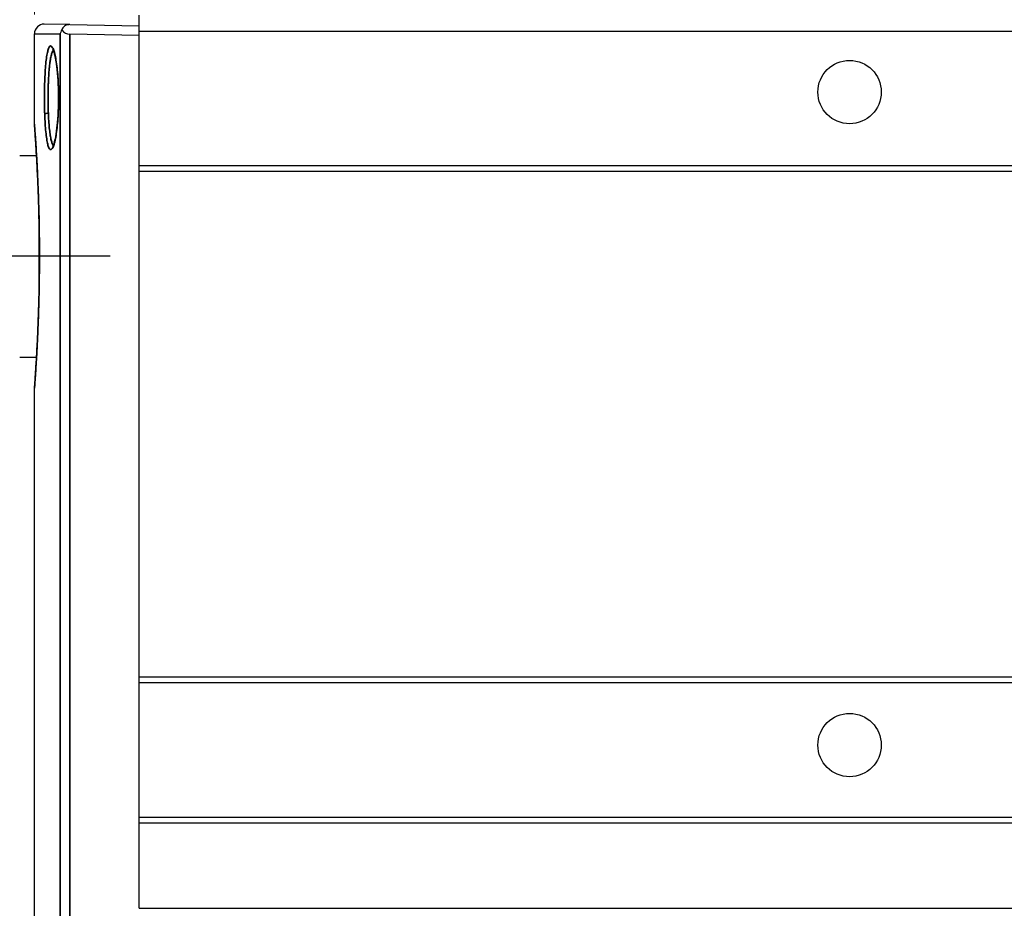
# Model space of a CAD drawing. Header units: millimetres. Extents: x 399 to 6233, y -1870 to 1602.
# Tile 70 of 256: x 4734 to 4785, y -1673 to -1627. Entities that reach past the tile are written whole.
import ezdxf

# ---------------------------------------------------------------- set-up
doc = ezdxf.new("R2010")
doc.units = ezdxf.units.MM
doc.linetypes.add('AM_ISO08W050', pattern=[18, 12, -1.5, 3, -1.5])
for name, color, linetype, lineweight in [('AM_5', 3, 'Continuous', 25), ('AM_7', 4, 'AM_ISO08W050', 25), ('可見 (ISO)', 7, 'Continuous', 25), ('窄部可見 (ISO)', 7, 'Continuous', 35)]:
    doc.layers.add(name, color=color, linetype=linetype, lineweight=lineweight)
doc.styles.add('尺寸標註', font='romans.shx', dxfattribs={"bigfont": 'CHINESET.SHX'})
doc.dimstyles.new('CNS1$0', dxfattribs={"dimtxt": 2.5, "dimasz": 2.5, "dimexe": 1, "dimexo": 1, "dimgap": 1.5, "dimtad": 1, "dimtoh": 1, "dimdec": 1, "dimdsep": 46, "dimtxsty": '尺寸標註', "dimcen": 0, "dimclrd": 2, "dimclre": 2, "dimclrt": 1, "dimadec": 0, "dimazin": 2, "dimtp": 0.1, "dimtm": 0.1, "dimtfac": 0.71, "dimtdec": 1, "dimtmove": 0, "dimatfit": 0, "dimfxl": 0, "dimlwd": 13, "dimlwe": 13, "dimarcsym": 0})

# ---------------------------------------------------------------- blocks, each defined once
blk = doc.blocks.new('*D236')
at = {"layer": 'AM_5', "color": 2, "lineweight": 13}
for p, q in [((4734.814, -1626.908), (4734.814, -1571.334)), ((4864.764, -1627.186), (4864.764, -1571.334)), ((4737.314, -1572.334), (4862.264, -1572.334))]:
    blk.add_line(p, q, dxfattribs=at)
at = {"layer": 'AM_5', "color": 2, "lineweight": -2}
for points in [[(4737.314, -1571.917), (4737.314, -1572.751), (4734.814, -1572.334)], [(4862.264, -1571.917), (4862.264, -1572.751), (4864.764, -1572.334)]]:
    blk.add_solid(points, dxfattribs=at)
at = {"layer": 'Defpoints', "color": 0, "lineweight": -2}
for p in [(4864.764, -1572.334), (4734.814, -1627.908), (4864.764, -1628.186)]:
    blk.add_point(p, dxfattribs=at)
at = {"layer": 'AM_5', "color": 1, "insert": (4799.789, -1569.584), "char_height": 2.5, "attachment_point": 5, "style": '尺寸標註'}
blk.add_mtext('130', dxfattribs=at)
blk = doc.blocks.new('*D237')
at = {"layer": 'AM_5', "color": 2, "lineweight": 13}
for p, q in [((4704.244, -1630.794), (4704.244, -1558.834)), ((4864.764, -1627.186), (4864.764, -1558.834)), ((4862.264, -1559.834), (4706.744, -1559.834))]:
    blk.add_line(p, q, dxfattribs=at)
at = {"layer": 'AM_5', "color": 2, "lineweight": -2}
for points in [[(4706.744, -1559.417), (4706.744, -1560.251), (4704.244, -1559.834)], [(4862.264, -1559.417), (4862.264, -1560.251), (4864.764, -1559.834)]]:
    blk.add_solid(points, dxfattribs=at)
at = {"layer": 'Defpoints', "color": 0, "lineweight": -2}
for p in [(4704.244, -1559.834), (4864.764, -1628.186), (4704.244, -1631.794)]:
    blk.add_point(p, dxfattribs=at)
at = {"layer": 'AM_5', "color": 1, "insert": (4784.504, -1557.084), "char_height": 2.5, "attachment_point": 5, "style": '尺寸標註'}
blk.add_mtext('160.5', dxfattribs=at)
blk = doc.blocks.new('*D239')
at = {"layer": 'AM_5', "color": 2, "lineweight": 13}
for p, q in [((4776.413, -1618.944), (4691.147, -1618.944)), ((4692.147, -1621.444), (4692.147, -1636.994)), ((4698.134, -1639.494), (4691.147, -1639.494))]:
    blk.add_line(p, q, dxfattribs=at)
at = {"layer": 'AM_5', "color": 2, "lineweight": -2}
for points in [[(4691.73, -1621.444), (4692.563, -1621.444), (4692.147, -1618.944)], [(4691.73, -1636.994), (4692.563, -1636.994), (4692.147, -1639.494)]]:
    blk.add_solid(points, dxfattribs=at)
at = {"layer": 'Defpoints', "color": 0, "lineweight": -2}
for p in [(4777.413, -1618.944), (4692.147, -1639.494), (4699.134, -1639.494)]:
    blk.add_point(p, dxfattribs=at)
at = {"layer": 'AM_5', "color": 1, "insert": (4689.397, -1629.219), "char_height": 2.5, "attachment_point": 5, "rotation": 90, "style": '尺寸標註'}
blk.add_mtext('20.6', dxfattribs=at)

msp = doc.modelspace()

# ---------------------------------------------------------------- linework, layer by layer
at = {"layer": 'AM_7'}
msp.add_line((4738.754, -1639.494), (4699.134, -1639.494), dxfattribs=at)
at = {"layer": '可見 (ISO)'}
for p, q in [((4740.264, -1627.766), (4740.264, -1626.944)), ((4736.655, -1627.431), (4735.323, -1627.408)), ((4736.655, -1627.431), (4740.264, -1627.494)), ((4734.814, -1632.623), (4734.814, -1627.908)), ((4740.264, -1627.994), (4736.655, -1627.931)), ((4740.264, -1634.766), (4740.264, -1627.766)), ((4740.264, -1627.766), (4853.264, -1627.766)), ((4735.799, -1628.768), (4735.799, -1628.768)), ((4734.044, -1634.244), (4734.921, -1634.244)), ((4740.264, -1635.066), (4740.264, -1634.766)), ((4740.264, -1634.766), (4853.264, -1634.766)), ((4740.264, -1661.394), (4740.264, -1635.066)), ((4740.264, -1635.066), (4853.264, -1635.066)), ((4735.044, -1637.226), (4735.044, -1641.762)), ((4734.044, -1644.744), (4734.921, -1644.744)), ((4734.814, -1686.78), (4734.814, -1646.365)), ((4740.264, -1661.694), (4740.264, -1661.394)), ((4740.264, -1661.394), (4853.264, -1661.394)), ((4740.264, -1668.694), (4740.264, -1661.694)), ((4740.264, -1661.694), (4853.264, -1661.694)), ((4740.264, -1668.994), (4740.264, -1668.694)), ((4740.264, -1668.694), (4853.264, -1668.694)), ((4740.264, -1673.444), (4740.264, -1668.994)), ((4740.264, -1668.994), (4853.264, -1668.994)), ((4740.264, -1673.444), (4853.264, -1673.444))]:
    msp.add_line(p, q, dxfattribs=at)
for centre in [(4777.264, -1630.944), (4777.264, -1664.944)]:
    msp.add_circle(centre, 1.65, dxfattribs=at)
msp.add_arc((4735.314, -1627.908), 0.5, 89, 180, dxfattribs=at)
msp.add_ellipse((4736.646, -1627.431), major_axis=(0.355, -0.365), ratio=0.965693, start_param=4.551856, end_param=5.510877, dxfattribs=at)
for points, knots in [([(4736.655, -1627.431), (4736.63, -1627.431), (4736.605, -1627.432), (4736.554, -1627.439), (4736.529, -1627.444), (4736.457, -1627.467), (4736.415, -1627.49), (4736.345, -1627.542), (4736.317, -1627.572), (4736.272, -1627.637), (4736.254, -1627.674), (4736.242, -1627.711)], [0.00000013, 0.00000013, 0.00000013, 0.00000013, 0.00755658, 0.00755658, 0.01551346, 0.01551346, 0.03152563, 0.03152563, 0.04651129, 0.04651129, 0.06269655, 0.06269655, 0.06269655, 0.06269655]), ([(4736.242, -1627.711), (4736.219, -1627.746), (4736.201, -1627.782), (4736.175, -1627.846), (4736.166, -1627.873), (4736.157, -1627.911), (4736.155, -1627.921), (4736.154, -1627.931)], [-0.02749976, -0.02749976, -0.02749976, -0.02749976, -0.0118446, -0.0118446, 0, 0, 0.00422445, 0.00422445, 0.00422445, 0.00422445]), ([(4736.047, -1630.399), (4736.032, -1630.128), (4736.009, -1629.87), (4735.955, -1629.421), (4735.922, -1629.225), (4735.854, -1628.917), (4735.816, -1628.8), (4735.778, -1628.721), (4735.768, -1628.709), (4735.768, -1628.709)], [0, 0, 0, 0, 0.0859162, 0.0859162, 0.1704666, 0.1704666, 0.2543235, 0.2543235, 0.2878734, 0.2878734, 0.2878734, 0.2878734]), ([(4735.768, -1633.779), (4735.768, -1633.779), (4735.768, -1633.779), (4735.769, -1633.778), (4735.777, -1633.768), (4735.801, -1633.72), (4735.82, -1633.67), (4735.867, -1633.517), (4735.895, -1633.397), (4735.951, -1633.087), (4735.98, -1632.883), (4736.027, -1632.423), (4736.045, -1632.158), (4736.062, -1631.751), (4736.066, -1631.612), (4736.07, -1631.331), (4736.07, -1631.188), (4736.066, -1630.827), (4736.058, -1630.608), (4736.047, -1630.399)], [0.0445621, 0.0445621, 0.0445621, 0.0445621, 0.0453665, 0.0453665, 0.0752548, 0.0752548, 0.1227751, 0.1227751, 0.1893827, 0.1893827, 0.2695553, 0.2695553, 0.3538219, 0.3538219, 0.3957792, 0.3957792, 0.4383481, 0.4383481, 0.5044676, 0.5044676, 0.5044676, 0.5044676]), ([(4735.07, -1638.749), (4735.064, -1638.03), (4735.049, -1637.315), (4735.007, -1635.982), (4734.98, -1635.35), (4734.924, -1634.266), (4734.896, -1633.802), (4734.849, -1633.1), (4734.831, -1632.854), (4734.82, -1632.7), (4734.818, -1632.677), (4734.816, -1632.654), (4734.816, -1632.648), (4734.815, -1632.642), (4734.815, -1632.64), (4734.815, -1632.639), (4734.815, -1632.639), (4734.815, -1632.638), (4734.815, -1632.638), (4734.815, -1632.638), (4734.815, -1632.638), (4734.815, -1632.638), (4734.815, -1632.638), (4734.815, -1632.637), (4734.815, -1632.637), (4734.815, -1632.637), (4734.815, -1632.637), (4734.815, -1632.636), (4734.815, -1632.636), (4734.815, -1632.636), (4734.815, -1632.635), (4734.815, -1632.634), (4734.815, -1632.633), (4734.814, -1632.629), (4734.814, -1632.626), (4734.814, -1632.623)], [0, 0, 0, 0, 0.216996, 0.216996, 0.439486, 0.439486, 0.662679, 0.662679, 0.885755, 0.885755, 0.942345, 0.942345, 0.970756, 0.970756, 0.984953, 0.984953, 0.992039, 0.992039, 0.995576, 0.995576, 0.997343, 0.997343, 0.998233, 0.998233, 0.998713, 0.998713, 0.998809, 0.998809, 0.998916, 0.998916, 0.999044, 0.999044, 0.999324, 0.999324, 1.000201, 1.000201, 1.000201, 1.000201]), ([(4734.921, -1634.244), (4734.894, -1633.77), (4734.868, -1633.383), (4734.83, -1632.842), (4734.818, -1632.681), (4734.815, -1632.643), (4734.815, -1632.641), (4734.815, -1632.639), (4734.815, -1632.638), (4734.815, -1632.638), (4734.815, -1632.638), (4734.815, -1632.638)], [0.6700092, 0.6700092, 0.6700092, 0.6700092, 0.8913308, 0.8913308, 1.1144332, 1.1144332, 1.1310439, 1.1310439, 1.1435016, 1.1435016, 1.1442133, 1.1442133, 1.1442133, 1.1442133]), ([(4734.815, -1646.35), (4734.815, -1646.35), (4734.815, -1646.35), (4734.815, -1646.349), (4734.815, -1646.348), (4734.816, -1646.342), (4734.816, -1646.332), (4734.821, -1646.275), (4734.827, -1646.19), (4734.851, -1645.849), (4734.875, -1645.509), (4734.928, -1644.64), (4734.958, -1644.103), (4735.011, -1642.897), (4735.035, -1642.213), (4735.066, -1640.791), (4735.074, -1640.036), (4735.072, -1639.112), (4735.071, -1638.93), (4735.07, -1638.749)], [0.03198, 0.03198, 0.03198, 0.03198, 0.036504, 0.036504, 0.051142, 0.051142, 0.095074, 0.095074, 0.227396, 0.227396, 0.453366, 0.453366, 0.676193, 0.676193, 0.899543, 0.899543, 1.122259, 1.122259, 1.176897, 1.176897, 1.176897, 1.176897]), ([(4734.814, -1646.365), (4734.814, -1646.359), (4734.815, -1646.351), (4734.815, -1646.35), (4734.815, -1646.35), (4734.815, -1646.35), (4734.815, -1646.35), (4734.815, -1646.35), (4734.815, -1646.349), (4734.815, -1646.346), (4734.816, -1646.341), (4734.818, -1646.312), (4734.821, -1646.268), (4734.837, -1646.049), (4734.858, -1645.767), (4734.895, -1645.193), (4734.908, -1644.98), (4734.921, -1644.744)], [0, 0, 0, 0, 0.001711, 0.001711, 0.0028743, 0.0028743, 0.0063628, 0.0063628, 0.0168286, 0.0168286, 0.0482333, 0.0482333, 0.1426371, 0.1426371, 0.3692143, 0.3692143, 0.4786331, 0.4786331, 0.4786331, 0.4786331])]:
    msp.add_open_spline(points, degree=3, knots=knots, dxfattribs=at)
msp.add_open_spline([(4734.814, -1632.623), (4734.814, -1632.623), (4734.814, -1632.623), (4734.814, -1632.623)], degree=3, dxfattribs=at)
at = {"layer": '窄部可見 (ISO)'}
for p, q in [((4734.814, -1627.908), (4736.154, -1627.931)), ((4736.154, -1685.507), (4736.154, -1627.931)), ((4736.655, -1627.931), (4736.655, -1685.507))]:
    msp.add_line(p, q, dxfattribs=at)
for centre, major_axis, ratio, start_param, end_param in [((4736.246, -1630.388), (-0.2, -0.011), 0.316141, 6.109739, 6.283185), ((4735.545, -1632.1), (-0.2, -0.007), 0.316461, 4.735881, 6.169486), ((4735.27, -1638.747), (-0.2, -0.002), 0.108539, 6.207957, 6.283185)]:
    msp.add_ellipse(centre, major_axis=major_axis, ratio=ratio, start_param=start_param, end_param=end_param, dxfattribs=at)
for points, knots in [([(4735.346, -1632.1), (4735.34, -1631.93), (4735.335, -1631.756), (4735.331, -1631.401), (4735.33, -1631.22), (4735.333, -1630.865), (4735.336, -1630.691), (4735.347, -1630.349), (4735.354, -1630.181), (4735.371, -1629.865), (4735.382, -1629.716), (4735.407, -1629.436), (4735.421, -1629.308), (4735.452, -1629.079), (4735.47, -1628.976), (4735.507, -1628.803), (4735.528, -1628.732), (4735.57, -1628.622), (4735.593, -1628.583), (4735.639, -1628.541), (4735.663, -1628.537), (4735.712, -1628.563), (4735.737, -1628.593), (4735.786, -1628.686), (4735.811, -1628.748), (4735.858, -1628.907), (4735.881, -1629.001), (4735.924, -1629.215), (4735.945, -1629.338), (4735.982, -1629.605), (4735.999, -1629.749), (4736.028, -1630.055), (4736.04, -1630.219), (4736.049, -1630.388)], [0.016607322, 0.016607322, 0.016607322, 0.016607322, 0.017144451, 0.017144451, 0.01768158, 0.01768158, 0.018218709, 0.018218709, 0.018755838, 0.018755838, 0.019292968, 0.019292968, 0.019830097, 0.019830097, 0.020367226, 0.020367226, 0.020904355, 0.020904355, 0.021441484, 0.021441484, 0.021978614, 0.021978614, 0.022515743, 0.022515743, 0.023052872, 0.023052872, 0.023590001, 0.023590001, 0.02412713, 0.02412713, 0.02466426, 0.02466426, 0.025201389, 0.025201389, 0.025201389, 0.025201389]), ([(4735.799, -1628.768), (4735.798, -1628.77), (4735.796, -1628.772), (4735.794, -1628.773), (4735.776, -1628.794), (4735.757, -1628.826), (4735.74, -1628.868), (4735.738, -1628.872), (4735.736, -1628.876), (4735.735, -1628.88), (4735.716, -1628.928), (4735.698, -1628.988), (4735.681, -1629.06), (4735.68, -1629.062), (4735.68, -1629.064), (4735.68, -1629.066), (4735.663, -1629.136), (4735.648, -1629.218), (4735.634, -1629.308), (4735.632, -1629.321), (4735.63, -1629.335), (4735.628, -1629.348), (4735.616, -1629.43), (4735.605, -1629.52), (4735.594, -1629.616), (4735.591, -1629.645), (4735.588, -1629.674), (4735.586, -1629.704), (4735.573, -1629.834), (4735.563, -1629.972), (4735.554, -1630.119), (4735.549, -1630.201), (4735.545, -1630.287), (4735.541, -1630.376), (4735.538, -1630.443), (4735.535, -1630.511), (4735.533, -1630.579), (4735.528, -1630.738), (4735.525, -1630.899), (4735.523, -1631.063), (4735.523, -1631.123), (4735.523, -1631.183), (4735.523, -1631.244)], [0.011992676, 0.011992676, 0.011992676, 0.011992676, 0.012027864, 0.012027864, 0.012027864, 0.012433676, 0.012433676, 0.012433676, 0.012472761, 0.012472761, 0.012472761, 0.012917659, 0.012917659, 0.012917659, 0.012929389, 0.012929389, 0.012929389, 0.013362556, 0.013362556, 0.013362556, 0.01342506, 0.01342506, 0.01342506, 0.013807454, 0.013807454, 0.013807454, 0.013920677, 0.013920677, 0.013920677, 0.014416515, 0.014416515, 0.014416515, 0.014697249, 0.014697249, 0.014697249, 0.014911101, 0.014911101, 0.014911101, 0.015406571, 0.015406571, 0.015406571, 0.015587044, 0.015587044, 0.015587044, 0.015587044]), ([(4736.049, -1630.388), (4736.058, -1630.557), (4736.065, -1630.733), (4736.073, -1631.086), (4736.073, -1631.263), (4736.069, -1631.618), (4736.064, -1631.795), (4736.048, -1632.136), (4736.037, -1632.302), (4736.011, -1632.621), (4735.995, -1632.77), (4735.96, -1633.047), (4735.941, -1633.177), (4735.899, -1633.407), (4735.876, -1633.508), (4735.83, -1633.681), (4735.805, -1633.754), (4735.732, -1633.919), (4735.682, -1633.963), (4735.611, -1633.926), (4735.588, -1633.897), (4735.544, -1633.804), (4735.523, -1633.741), (4735.484, -1633.584), (4735.466, -1633.489), (4735.433, -1633.273), (4735.418, -1633.152), (4735.391, -1632.885), (4735.379, -1632.738), (4735.36, -1632.431), (4735.352, -1632.27), (4735.346, -1632.1)], [0.008007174, 0.008007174, 0.008007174, 0.008007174, 0.008544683, 0.008544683, 0.009082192, 0.009082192, 0.009619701, 0.009619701, 0.010157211, 0.010157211, 0.01069472, 0.01069472, 0.011232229, 0.011232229, 0.011769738, 0.011769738, 0.012307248, 0.012307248, 0.013382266, 0.013382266, 0.013919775, 0.013919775, 0.014457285, 0.014457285, 0.014994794, 0.014994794, 0.015532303, 0.015532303, 0.016069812, 0.016069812, 0.016607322, 0.016607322, 0.016607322, 0.016607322]), ([(4735.523, -1631.244), (4735.523, -1631.379), (4735.524, -1631.514), (4735.529, -1631.779), (4735.533, -1631.909), (4735.538, -1632.037)], [0.0155870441, 0.0155870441, 0.0155870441, 0.0155870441, 0.0159893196, 0.0159893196, 0.0163915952, 0.0163915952, 0.0163915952, 0.0163915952]), ([(4735.538, -1632.037), (4735.549, -1632.32), (4735.565, -1632.579), (4735.599, -1632.926), (4735.612, -1633.032), (4735.64, -1633.224), (4735.655, -1633.312), (4735.688, -1633.464), (4735.706, -1633.528), (4735.743, -1633.632), (4735.763, -1633.673), (4735.789, -1633.708), (4735.794, -1633.714), (4735.799, -1633.72)], [0.000541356, 0.000541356, 0.000541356, 0.000541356, 0.001431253, 0.001431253, 0.001876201, 0.001876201, 0.002321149, 0.002321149, 0.002766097, 0.002766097, 0.003211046, 0.003211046, 0.003327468, 0.003327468, 0.003327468, 0.003327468]), ([(4734.814, -1632.623), (4734.814, -1632.623), (4734.815, -1632.632), (4734.816, -1632.649), (4734.818, -1632.668), (4734.82, -1632.698), (4734.823, -1632.737), (4734.826, -1632.775), (4734.829, -1632.822), (4734.833, -1632.879), (4734.834, -1632.885), (4734.834, -1632.891), (4734.835, -1632.897), (4734.838, -1632.949), (4734.843, -1633.01), (4734.847, -1633.077), (4734.848, -1633.09), (4734.849, -1633.104), (4734.85, -1633.119), (4734.856, -1633.203), (4734.863, -1633.297), (4734.87, -1633.4), (4734.874, -1633.472), (4734.879, -1633.548), (4734.884, -1633.628), (4734.891, -1633.737), (4734.899, -1633.853), (4734.906, -1633.978), (4734.909, -1634.029), (4734.913, -1634.082), (4734.916, -1634.136), (4734.92, -1634.214), (4734.925, -1634.295), (4734.93, -1634.377), (4734.942, -1634.595), (4734.954, -1634.828), (4734.966, -1635.077), (4734.97, -1635.147), (4734.973, -1635.219), (4734.976, -1635.292), (4734.981, -1635.397), (4734.986, -1635.503), (4734.99, -1635.612), (4734.998, -1635.798), (4735.006, -1635.992), (4735.013, -1636.19), (4735.015, -1636.244), (4735.017, -1636.299), (4735.019, -1636.353), (4735.031, -1636.698), (4735.041, -1637.055), (4735.05, -1637.424), (4735.05, -1637.453), (4735.051, -1637.483), (4735.052, -1637.512), (4735.06, -1637.913), (4735.067, -1638.329), (4735.07, -1638.747)], [0.01148962, 0.01148962, 0.01148962, 0.01148962, 0.01208464, 0.01208464, 0.01208464, 0.01273859, 0.01273859, 0.01273859, 0.01336369, 0.01336369, 0.01336369, 0.01342983, 0.01342983, 0.01342983, 0.01398879, 0.01398879, 0.01398879, 0.01410218, 0.01410218, 0.01410218, 0.01477445, 0.01477445, 0.01477445, 0.01523898, 0.01523898, 0.01523898, 0.01586408, 0.01586408, 0.01586408, 0.01611851, 0.01611851, 0.01611851, 0.01648918, 0.01648918, 0.01648918, 0.01746213, 0.01746213, 0.01746213, 0.01773937, 0.01773937, 0.01773937, 0.01813374, 0.01813374, 0.01813374, 0.01880518, 0.01880518, 0.01880518, 0.01898956, 0.01898956, 0.01898956, 0.02014772, 0.02014772, 0.02014772, 0.02023976, 0.02023976, 0.02023976, 0.02148995, 0.02148995, 0.02148995, 0.02148995]), ([(4735.07, -1638.747), (4735.074, -1639.196), (4735.074, -1639.653), (4735.071, -1640.1), (4735.071, -1640.131), (4735.071, -1640.162), (4735.07, -1640.194), (4735.067, -1640.608), (4735.061, -1641.017), (4735.053, -1641.419), (4735.052, -1641.479), (4735.05, -1641.54), (4735.049, -1641.601), (4735.045, -1641.755), (4735.041, -1641.909), (4735.037, -1642.059), (4735.035, -1642.132), (4735.033, -1642.205), (4735.031, -1642.277), (4735.027, -1642.411), (4735.022, -1642.541), (4735.018, -1642.67), (4735.015, -1642.754), (4735.012, -1642.836), (4735.009, -1642.918), (4735.001, -1643.125), (4734.993, -1643.327), (4734.984, -1643.522), (4734.98, -1643.615), (4734.976, -1643.706), (4734.972, -1643.796), (4734.967, -1643.896), (4734.962, -1643.992), (4734.957, -1644.086), (4734.945, -1644.327), (4734.933, -1644.551), (4734.921, -1644.758), (4734.915, -1644.858), (4734.91, -1644.955), (4734.904, -1645.047), (4734.902, -1645.087), (4734.899, -1645.126), (4734.897, -1645.165), (4734.891, -1645.263), (4734.885, -1645.356), (4734.879, -1645.442), (4734.877, -1645.469), (4734.876, -1645.494), (4734.874, -1645.52), (4734.868, -1645.61), (4734.862, -1645.693), (4734.857, -1645.77), (4734.851, -1645.867), (4734.844, -1645.953), (4734.839, -1646.027), (4734.839, -1646.034), (4734.838, -1646.04), (4734.838, -1646.047), (4734.833, -1646.113), (4734.829, -1646.169), (4734.826, -1646.215), (4734.822, -1646.263), (4734.819, -1646.3), (4734.817, -1646.325), (4734.815, -1646.351), (4734.814, -1646.365), (4734.814, -1646.365)], [0.02148995, 0.02148995, 0.02148995, 0.02148995, 0.02283202, 0.02283202, 0.02283202, 0.02292652, 0.02292652, 0.02292652, 0.02417428, 0.02417428, 0.02417428, 0.02436308, 0.02436308, 0.02436308, 0.02484552, 0.02484552, 0.02484552, 0.02508137, 0.02508137, 0.02508137, 0.02551676, 0.02551676, 0.02551676, 0.02579965, 0.02579965, 0.02579965, 0.02651793, 0.02651793, 0.02651793, 0.02685979, 0.02685979, 0.02685979, 0.02723621, 0.02723621, 0.02723621, 0.02820326, 0.02820326, 0.02820326, 0.02867278, 0.02867278, 0.02867278, 0.02887516, 0.02887516, 0.02887516, 0.02939106, 0.02939106, 0.02939106, 0.02954734, 0.02954734, 0.02954734, 0.03010935, 0.03010935, 0.03010935, 0.03082763, 0.03082763, 0.03082763, 0.03089108, 0.03089108, 0.03089108, 0.03154591, 0.03154591, 0.03154591, 0.03223598, 0.03223598, 0.03223598, 0.03298248, 0.03298248, 0.03298248, 0.03298248])]:
    msp.add_open_spline(points, degree=3, knots=knots, dxfattribs=at)

# ---------------------------------------------------------------- dimensions: what is measured, and where the dimension line sits
at = {"layer": 'AM_5'}
for base, p1, p2, picture, middle in [((4704.244, -1559.834), (4864.764, -1628.186), (4704.244, -1631.794), '*D237', (4784.504, -1557.084)), ((4864.764366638, -1572.333959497), (4734.814366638, -1627.90763359), (4864.764366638, -1628.186041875), '*D236', (4799.789366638, -1569.583959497))]:
    dim = msp.add_linear_dim(base=base, p1=p1, p2=p2, dimstyle='CNS1$0', override={"dimfxl": 4, "dimarcsym": 1}, dxfattribs=at)
    dim.commit()
    dim.dimension.update_dxf_attribs({"geometry": picture, "text_midpoint": middle})
dim = msp.add_linear_dim(base=(4692.146518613, -1639.493959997), p1=(4777.412528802, -1618.943959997), p2=(4699.134366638, -1639.493959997), angle=90, dimstyle='CNS1$0', override={"dimfxl": 4, "dimarcsym": 1}, dxfattribs=at)
dim.commit()
dim.dimension.update_dxf_attribs({"geometry": '*D239', "text_midpoint": (4689.396518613, -1629.218959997)})

doc.saveas('drawing.dxf')
